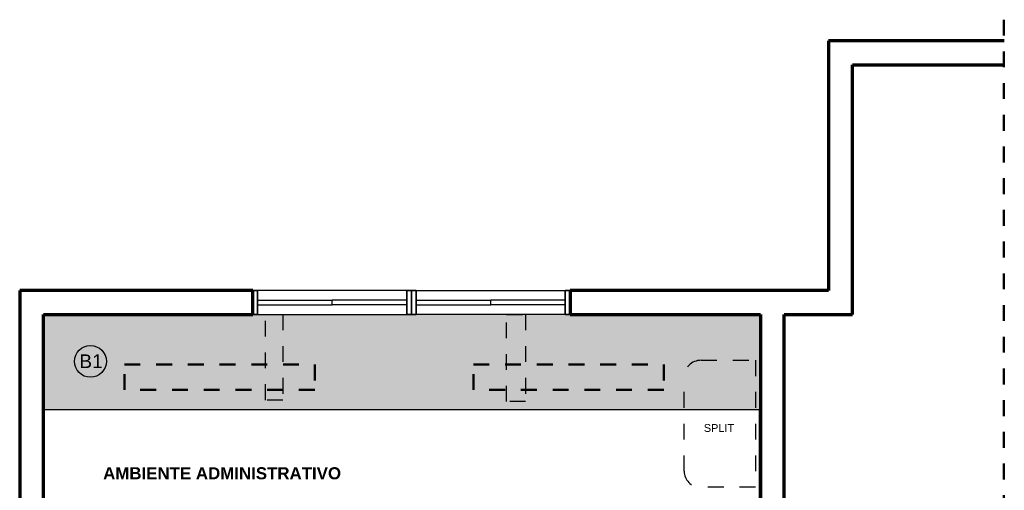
# Model space of a CAD drawing. Header units: metres. Extents: x -3644 to 205, y -1286 to 3747.
# Tile 26 of 32: x -3.39 to 2.82, y -2.15 to 0.82. Entities that reach past the tile are written whole.
import ezdxf

# ---------------------------------------------------------------- set-up
doc = ezdxf.new("R2010")
doc.units = ezdxf.units.M
for name, pattern in [('_Tracejado pequeno', [0.00225, 0.0015, -0.00075]), ('_Traço - 2 pontos', [0.0075, 0.0045, -0.001, 0, -0.001, 0, -0.001]), ('_Traço Ponto', [0.015, 0.01, -0.0025, 0, -0.0025])]:
    doc.linetypes.add(name, pattern=pattern)
for name, color, linetype, lineweight in [('A-DETL', 90, 'Continuous', 25), ('A-FLOR', 192, 'Continuous', 25), ('A-GLAZ', 151, 'Continuous', 25), ('A-WALL', 113, 'Continuous', 25), ('G-ANNO-TEXT', 231, 'Continuous', 9), ('Q-CASE', 31, 'Continuous', 25)]:
    doc.layers.add(name, color=color, linetype=linetype, lineweight=lineweight)
doc.styles.add('Arial', font='arial.ttf', dxfattribs={"height": 0.049177})
doc.styles.add('Arial_6', font='arial.ttf', dxfattribs={"height": 0.086059})
doc.styles.add('Arial_B', font='arialbd.ttf', dxfattribs={"height": 0.076107})

msp = doc.modelspace()

# ---------------------------------------------------------------- hatches: boundary and pattern name
at = {"layer": 'Q-CASE'}
h = msp.add_hatch(dxfattribs=at)
h.set_pattern_fill('FP_1', color=253, style=0, pattern_type=2)
h.set_pattern_definition([(0, (0, 0), (0.102, 0.025), [0.008, -0.068, 0.008, -0.068, -0.406]), (0, (0, 0), (0.102, 0.025), [-0.152, 0.008, -0.144, 0.008, -0.068, -0.178]), (0, (0, 0), (0.102, 0.025), [-0.381, 0.008, -0.042, 0.008, -0.119]), (120, (0.038, 0.013), (-0.07265064, 0.07583459), [0.008, -0.068, 0.008, -0.068, -0.406]), (120, (0.038, 0.013), (-0.07265064, 0.07583459), [-0.152, 0.008, -0.144, 0.008, -0.068, -0.178]), (120, (0.038, 0.013), (-0.07265064, 0.07583459), [-0.381, 0.008, -0.042, 0.008, -0.119]), (240, (0.051, 0.063), (-0.02934936, -0.10083459), [0.008, -0.068, 0.008, -0.068, -0.406]), (240, (0.051, 0.063), (-0.02934936, -0.10083459), [-0.152, 0.008, -0.144, 0.008, -0.068, -0.178]), (240, (0.051, 0.063), (-0.02934936, -0.10083459), [-0.381, 0.008, -0.042, 0.008, -0.119])])
h.paths.add_polyline_path([(0.9404, -1.6421), (1.2776, -1.6421), (1.2776, -1.0421), (-3.2424, -1.0421), (-3.2424, -1.6421), (0.0776, -1.6421)], flags=0)

# ---------------------------------------------------------------- linework, layer by layer
at = {"layer": 'A-DETL', "color": 252, "linetype": '_Traço Ponto', "lineweight": 50}
for p, q in [((2.8126, 0.8169), (2.8126, -11.1421)), ((-2.7319, -1.3583), (-1.5319, -1.3583)), ((-2.7319, -1.5183), (-2.7319, -1.3583)), ((-1.5319, -1.3583), (-1.5319, -1.5183)), ((-0.5319, -1.3583), (0.6681, -1.3583)), ((-0.5319, -1.5183), (-0.5319, -1.3583)), ((0.6681, -1.3583), (0.6681, -1.5183)), ((-1.5319, -1.5183), (-2.7319, -1.5183)), ((0.6681, -1.5183), (-0.5319, -1.5183))]:
    msp.add_line(p, q, dxfattribs=at)
at = {"layer": 'A-DETL', "color": 252, "linetype": '_Tracejado pequeno'}
for p, q in [((-1.8424, -1.0421), (-1.7324, -1.0421)), ((-1.8424, -1.5821), (-1.8424, -1.0421)), ((-1.7324, -1.0421), (-1.7324, -1.5821)), ((-0.3224, -1.0421), (-0.2024, -1.0421)), ((-0.3224, -1.5921), (-0.3224, -1.0421)), ((-0.2024, -1.0421), (-0.2024, -1.5921)), ((-1.7324, -1.5821), (-1.8424, -1.5821)), ((-0.2024, -1.5921), (-0.3224, -1.5921))]:
    msp.add_line(p, q, dxfattribs=at)
at = {"layer": 'A-DETL', "color": 252, "linetype": '_Traço - 2 pontos'}
for p, q in [((0.9037, -1.3312), (1.2466, -1.3312)), ((1.2466, -1.3312), (1.2466, -2.1312)), ((0.7966, -2.0312), (0.7966, -1.4383)), ((1.2466, -2.1312), (0.8966, -2.1312))]:
    msp.add_line(p, q, dxfattribs=at)
at = {"layer": 'A-DETL', "color": 252}
msp.add_circle((-2.9461, -1.3385), 0.1, dxfattribs=at)
at = {"layer": 'A-DETL', "color": 252, "linetype": '_Traço - 2 pontos'}
for centre, radius, start, end in [((0.9037, -1.4383), 0.1071, 90, 180), ((0.8966, -2.0312), 0.1, 180, 270)]:
    msp.add_arc(centre, radius, start, end, dxfattribs=at)
at = {"layer": 'A-FLOR', "color": 253}
msp.add_line((1.2726, -2.4421), (1.2726, -1.6421), dxfattribs=at)
at = {"layer": 'A-GLAZ', "color": 253, "lineweight": 35}
for p, q in [((-1.8924, -0.8921), (-1.9224, -0.8921)), ((-1.9224, -0.8921), (-1.9224, -1.0421)), ((-1.8924, -1.0421), (-1.8924, -0.8921)), ((-0.9524, -0.8921), (-0.9524, -1.0421)), ((-0.9224, -0.8921), (-0.9524, -0.8921)), ((-0.9224, -1.0421), (-0.9224, -0.8921)), ((-0.9224, -0.8921), (-0.8924, -0.8921)), ((-0.9224, -1.0421), (-0.9224, -0.8921)), ((-0.8924, -0.8921), (-0.8924, -1.0421)), ((0.0476, -0.8921), (0.0776, -0.8921)), ((0.0476, -1.0421), (0.0476, -0.8921)), ((0.0776, -0.8921), (0.0776, -1.0421)), ((-1.9224, -1.0421), (-1.8924, -1.0421)), ((-0.9524, -1.0421), (-0.9224, -1.0421)), ((-0.8924, -1.0421), (-0.9224, -1.0421)), ((0.0776, -1.0421), (0.0476, -1.0421))]:
    msp.add_line(p, q, dxfattribs=at)
at = {"layer": 'A-GLAZ', "color": 253}
for p, q in [((-0.9524, -0.8921), (-1.8924, -0.8921)), ((-0.8924, -0.8921), (0.0476, -0.8921)), ((-1.8924, -0.9821), (-1.8924, -0.9521)), ((-1.8924, -0.9521), (-1.4224, -0.9521)), ((-1.8924, -0.9821), (-1.4224, -0.9821)), ((-1.4224, -0.9821), (-1.4224, -0.9521)), ((-0.9524, -0.9521), (-1.4224, -0.9521)), ((-1.4224, -0.9821), (-1.4224, -0.9521)), ((-0.9524, -0.9821), (-1.4224, -0.9821)), ((-0.9524, -0.9821), (-0.9524, -0.9521)), ((-0.8924, -0.9821), (-0.8924, -0.9521)), ((-0.8924, -0.9521), (-0.4224, -0.9521)), ((-0.8924, -0.9821), (-0.4224, -0.9821)), ((-0.4224, -0.9821), (-0.4224, -0.9521)), ((-0.4224, -0.9821), (-0.4224, -0.9521)), ((0.0476, -0.9521), (-0.4224, -0.9521)), ((0.0476, -0.9821), (-0.4224, -0.9821)), ((0.0476, -0.9821), (0.0476, -0.9521)), ((-1.8924, -1.0421), (-0.9524, -1.0421)), ((0.0476, -1.0421), (-0.8924, -1.0421))]:
    msp.add_line(p, q, dxfattribs=at)
at = {"layer": 'A-WALL', "color": 253, "lineweight": 70}
for p, q in [((2.8154, 0.6829), (1.7076, 0.6829)), ((1.7076, 0.6829), (1.7076, -0.8921)), ((1.8576, 0.5329), (2.8154, 0.5329)), ((1.8576, -1.0421), (1.8576, 0.5329)), ((-1.9224, -0.8921), (-3.3924, -0.8921)), ((-3.3924, -0.8921), (-3.3924, -2.3871)), ((-1.9224, -1.0421), (-1.9224, -0.8921)), ((1.7076, -0.8921), (0.0776, -0.8921)), ((0.0776, -0.8921), (0.0776, -1.0421)), ((-3.2424, -1.0421), (-1.9224, -1.0421)), ((-3.2424, -2.5321), (-3.2424, -1.0421)), ((0.0776, -1.0421), (1.2776, -1.0421)), ((1.2776, -1.0421), (1.2776, -2.4421)), ((1.4276, -2.4421), (1.4276, -1.0421)), ((1.4276, -1.0421), (1.8576, -1.0421))]:
    msp.add_line(p, q, dxfattribs=at)
at = {"layer": 'Q-CASE', "color": 253}
msp.add_line((-3.2424, -1.6421), (1.2776, -1.6421), dxfattribs=at)

# ---------------------------------------------------------------- texts
at = {"layer": 'G-ANNO-TEXT', "color": 253}
for s, height, style, p in [('B1', 0.08606, 'Arial_6', (-3.0163, -1.3802)), ('SPLIT', 0.04918, 'Arial', (0.9211, -1.7829)), ('AMBIENTE ADMINISTRATIVO', 0.076107, 'Arial_B', (-2.8663, -2.0821))]:
    msp.add_text(s, height=height, dxfattribs=dict(at, style=style)).set_placement(p)

doc.saveas('drawing.dxf')
